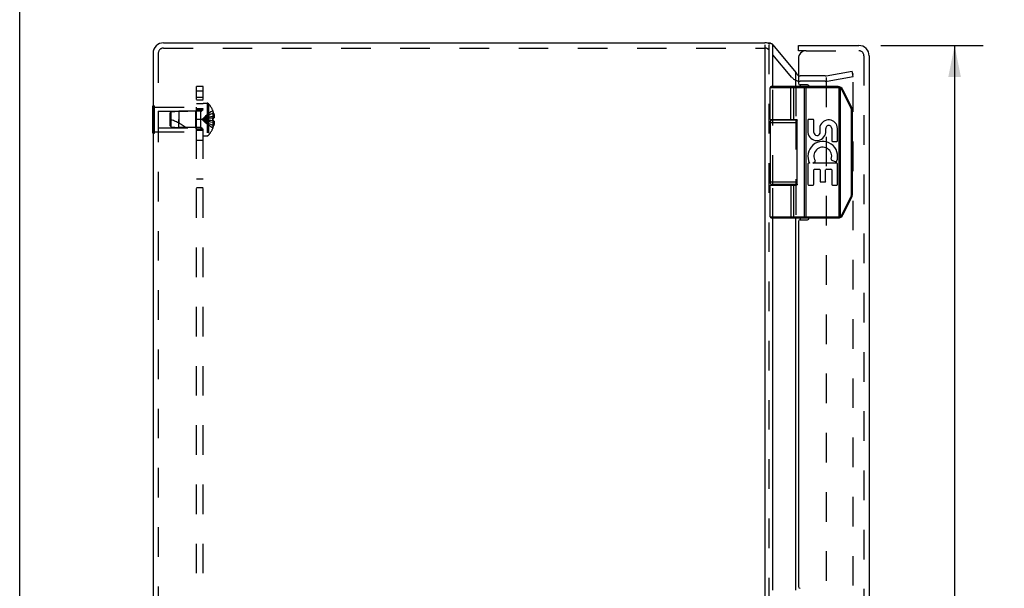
# Model space of a CAD drawing. Header units: inches. Extents: x 0 to 61.5, y 0 to 39.8.
# Tile 6 of 9: x 0 to 11.3, y 21.2 to 27.7. Entities that reach past the tile are written whole.
import ezdxf

# ---------------------------------------------------------------- set-up
doc = ezdxf.new("R2010")
doc.units = ezdxf.units.IN
doc.header["$LTSCALE"] = 3.382261
doc.header["$MEASUREMENT"] = 0
doc.linetypes.add('HIDDEN', pattern=[0.2, 0.1, -0.1])
doc.layers.get('0').update_dxf_attribs({"linetype": 'CONTINUOUS'})
for name, color, linetype in [('DEFAULT_2', 8, 'HIDDEN'), ('DIMENSIONS', 7, 'CONTINUOUS'), ('DOOR_ASSEMBLY', 7, 'CONTINUOUS'), ('SUBPANEL', 7, 'CONTINUOUS')]:
    doc.layers.add(name, color=color, linetype=linetype)
doc.styles.get("Standard").update_dxf_attribs({"font": 'arial.ttf'})
doc.dimstyles.new('DIMSTYLE_1', dxfattribs={"dimtxt": 0.271304, "dimasz": 0.361739, "dimexe": 0.09, "dimexo": 0.07, "dimgap": 0.0375, "dimtad": 0, "dimtih": 1, "dimtoh": 1, "dimzin": 4, "dimdsep": 46, "dimtxsty": 'Standard', "dimblk": '_FILLED', "dimblk1": '_FILLED', "dimblk2": '_FILLED', "dimcen": 0.09, "dimadec": 3, "dimazin": 1, "dimtfac": 1, "dimtdec": 3, "dimtofl": 0, "dimtmove": 0, "dimatfit": 3, "dimldrblk": '_FILLED', "dimfxl": 0, "dimtolj": 1, "dimtzin": 4, "dimarcsym": 0})

# ---------------------------------------------------------------- blocks, each defined once
blk = doc.blocks.new('_FILLED')
at = {"color": 0, "linetype": 'ByBlock'}
blk.add_solid([(0, 0), (-1, 0.2), (-1, -0.2)], dxfattribs=at)
blk = doc.blocks.new('*D13')
at = {"layer": 'DIMENSIONS', "color": 2, "linetype": 'Continuous'}
for p, q in [((9.842, 27.373), (11.011, 27.373)), ((10.685, 27.373), (10.685, 20.861)), ((10.685, 13.433), (10.685, 19.911)), ((9.842, 13.433), (11.011, 13.433))]:
    blk.add_line(p, q, dxfattribs=at)
at = {"layer": 'DIMENSIONS', "color": 2, "linetype": 'Continuous', "xscale": 0.3617391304, "yscale": 0.3617391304, "zscale": 0.3617391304}
for p, rotation in [((10.685, 27.373), 90), ((10.685, 13.433), 270)]:
    blk.add_blockref('_FILLED', p, dxfattribs=dict(at, rotation=rotation))
at = {"layer": 'DIMENSIONS', "color": 2, "linetype": 'Continuous', "insert": (10.685, 20.725), "char_height": 0.2713, "width": 1.13565, "attachment_point": 2, "line_spacing_factor": 0.9}
blk.add_mtext('13.94\\PDOOR', dxfattribs=at)

msp = doc.modelspace()

# ---------------------------------------------------------------- linework, layer by layer
at = {"color": 7, "linetype": 'Continuous'}
for p, q in [((0, 0), (0, 39.791)), ((8.579, 27.398), (8.548, 27.398)), ((1.52, 26.372), (1.52, 26.684)), ((1.52, 26.684), (1.524, 26.684)), ((1.52, 26.528), (1.524, 26.528)), ((1.52, 26.372), (1.524, 26.372))]:
    msp.add_line(p, q, dxfattribs=at)
at = {"color": 3, "linetype": 'Continuous'}
for p, q in [((1.644, 27.403), (8.517, 27.403)), ((8.517, 27.382), (8.517, 13.472)), ((8.609, 26.903), (8.609, 27.382)), ((8.609, 27.382), (8.872, 27.064)), ((1.524, 27.283), (1.524, 13.523)), ((8.872, 26.903), (8.872, 27.064)), ((8.918, 26.923), (8.918, 26.903)), ((8.609, 26.523), (8.609, 26.528)), ((8.872, 26.523), (8.872, 26.527)), ((8.609, 25.778), (8.609, 25.783)), ((8.872, 25.778), (8.872, 25.783)), ((8.609, 21.153), (8.609, 25.403)), ((8.872, 21.153), (8.872, 25.403)), ((8.918, 25.403), (8.918, 25.383))]:
    msp.add_line(p, q, dxfattribs=at)
for points in [[(8.561, 27.393), (8.563, 27.394), (8.565, 27.395), (8.567, 27.396), (8.57, 27.397), (8.573, 27.397), (8.575, 27.398), (8.578, 27.398), (8.579, 27.398)], [(8.579, 27.398), (8.581, 27.398), (8.584, 27.397), (8.586, 27.397), (8.588, 27.396), (8.591, 27.395), (8.593, 27.394), (8.594, 27.393)], [(8.609, 27.382), (8.607, 27.383), (8.605, 27.385), (8.602, 27.387), (8.6, 27.389), (8.597, 27.391), (8.594, 27.393)], [(8.872, 27.064), (8.873, 27.062), (8.874, 27.06), (8.875, 27.059), (8.876, 27.057), (8.878, 27.055), (8.879, 27.053)], [(8.879, 27.053), (8.883, 27.047), (8.887, 27.041), (8.892, 27.035), (8.897, 27.029), (8.899, 27.028)]]:
    msp.add_lwpolyline(points, dxfattribs=at)
for centre, radius, start, end in [((1.644, 27.283), 0.12, 90, 180), ((8.517, 27.283), 0.12, 73.7638, 90), ((8.918, 27.085), 0.06, 250.4463, 251.1917)]:
    msp.add_arc(centre, radius, start, end, dxfattribs=at)
at = {"layer": 'DEFAULT_2', "color": 8, "linetype": 'HIDDEN'}
for p, q in [((8.563, 27.382), (8.563, 13.523)), ((1.584, 27.283), (1.584, 13.523)), ((1.644, 27.343), (8.517, 27.343)), ((8.826, 27.008), (8.563, 27.321)), ((9.207, 27.025), (8.918, 27.025)), ((9.217, 27.026), (9.514, 27.078)), ((9.217, 27.007), (9.217, 13.842)), ((9.228, 26.967), (9.525, 27.019)), ((9.525, 27.019), (9.514, 27.078)), ((9.525, 13.762), (9.525, 27.043)), ((8.609, 26.528), (8.609, 26.903)), ((8.872, 26.903), (8.872, 26.527)), ((9.207, 26.965), (8.918, 26.965)), ((1.524, 26.684), (1.541, 26.684)), ((1.541, 26.372), (1.541, 26.684)), ((1.541, 26.668), (2.02, 26.668)), ((1.583, 26.623), (1.583, 26.433)), ((1.583, 26.623), (2.01, 26.623)), ((2.01, 26.623), (2.02, 26.633)), ((2.01, 26.623), (2.01, 26.433)), ((2.02, 26.388), (2.02, 26.668)), ((1.524, 26.528), (1.541, 26.528)), ((8.609, 25.783), (8.609, 26.523)), ((8.872, 26.523), (8.872, 25.783)), ((1.524, 26.372), (1.541, 26.372)), ((1.541, 26.388), (2.02, 26.388)), ((1.583, 26.433), (2.01, 26.433)), ((2.01, 26.433), (2.02, 26.423)), ((8.609, 25.403), (8.609, 25.778)), ((8.872, 25.778), (8.872, 25.403))]:
    msp.add_line(p, q, dxfattribs=at)
for points in [[(9.515, 27.053), (9.514, 27.053), (9.513, 27.053)], [(9.516, 27.053), (9.515, 27.053), (9.515, 27.053)], [(9.519, 27.052), (9.518, 27.053), (9.517, 27.053), (9.516, 27.053)], [(9.525, 27.043), (9.525, 27.044), (9.524, 27.045), (9.524, 27.047), (9.524, 27.048), (9.523, 27.048), (9.523, 27.049), (9.522, 27.05), (9.521, 27.051), (9.52, 27.052), (9.519, 27.052)]]:
    msp.add_lwpolyline(points, dxfattribs=at)
for centre, radius, start, end in [((1.644, 27.283), 0.06, 90, 180), ((8.517, 27.283), 0.06, 40, 90), ((8.918, 27.085), 0.12, 220, 270), ((8.918, 27.085), 0.06, 254.7667, 270), ((9.207, 27.085), 0.06, 270, 280), ((9.207, 27.085), 0.12, 270, 280)]:
    msp.add_arc(centre, radius, start, end, dxfattribs=at)
at = {"layer": 'DOOR_ASSEMBLY', "color": 7, "linetype": 'Continuous'}
for p, q in [((8.899, 27.313), (8.899, 27.373)), ((8.989, 27.313), (8.899, 27.313)), ((9.353, 26.903), (8.589, 26.903)), ((8.806, 26.903), (8.806, 26.903)), ((8.806, 26.903), (8.806, 26.903)), ((8.806, 26.903), (8.806, 26.903)), ((8.807, 26.903), (8.806, 26.903)), ((8.807, 26.903), (8.807, 26.903)), ((8.969, 26.898), (8.969, 26.898)), ((8.969, 26.897), (8.969, 26.898)), ((8.969, 26.897), (8.969, 26.897)), ((8.969, 26.897), (8.969, 26.897)), ((8.969, 26.896), (8.969, 26.896)), ((8.969, 26.895), (8.969, 26.896)), ((8.969, 26.895), (8.969, 26.895)), ((8.969, 26.895), (8.969, 26.895)), ((8.969, 26.894), (8.969, 26.895)), ((8.989, 25.403), (8.989, 26.903)), ((9.353, 26.89), (9.353, 26.903)), ((9.365, 26.888), (9.368, 26.901)), ((8.576, 26.528), (8.576, 26.89)), ((9.353, 26.89), (8.576, 26.89)), ((8.813, 26.528), (8.813, 26.89)), ((8.813, 26.528), (8.813, 26.89)), ((8.849, 26.528), (8.849, 26.89)), ((8.969, 26.894), (8.969, 26.894)), ((8.969, 26.893), (8.969, 26.894)), ((8.969, 26.893), (8.969, 26.893)), ((8.969, 26.893), (8.969, 26.893)), ((8.969, 26.892), (8.969, 26.893)), ((8.969, 26.892), (8.969, 26.892)), ((8.969, 26.891), (8.969, 26.892)), ((8.969, 26.891), (8.969, 26.891)), ((8.969, 26.89), (8.969, 26.891)), ((8.969, 25.416), (8.969, 26.89)), ((8.969, 26.89), (8.969, 26.89)), ((9.365, 25.417), (9.365, 26.888)), ((9.382, 26.881), (9.383, 26.882)), ((9.382, 25.424), (9.382, 26.881)), ((9.383, 26.883), (9.384, 26.883)), ((9.383, 26.882), (9.383, 26.883)), ((9.383, 26.882), (9.383, 26.882)), ((9.384, 26.884), (9.385, 26.885)), ((9.384, 26.884), (9.384, 26.884)), ((9.384, 26.883), (9.384, 26.884)), ((9.385, 26.886), (9.386, 26.887)), ((9.385, 26.886), (9.385, 26.886)), ((9.385, 26.886), (9.385, 26.886)), ((9.385, 26.885), (9.385, 26.886)), ((9.385, 26.885), (9.385, 26.885)), ((9.385, 26.885), (9.385, 26.885)), ((9.386, 26.888), (9.387, 26.888)), ((9.386, 26.888), (9.386, 26.888)), ((9.386, 26.888), (9.386, 26.888)), ((9.386, 26.887), (9.386, 26.888)), ((9.386, 26.887), (9.386, 26.887)), ((9.386, 26.887), (9.386, 26.887)), ((9.387, 26.889), (9.387, 26.889)), ((9.387, 26.888), (9.387, 26.889)), ((9.5, 26.66), (9.399, 26.862)), ((9.4, 26.863), (9.401, 26.863)), ((9.401, 26.863), (9.402, 26.864)), ((9.402, 26.864), (9.403, 26.864)), ((9.403, 26.864), (9.404, 26.865)), ((9.403, 26.864), (9.403, 26.864)), ((9.404, 26.865), (9.405, 26.865)), ((9.404, 26.865), (9.404, 26.865)), ((9.405, 26.865), (9.406, 26.866)), ((9.405, 26.865), (9.405, 26.865)), ((9.406, 26.866), (9.407, 26.866)), ((9.407, 26.867), (9.408, 26.867)), ((9.407, 26.867), (9.407, 26.867)), ((9.407, 26.866), (9.407, 26.867)), ((9.407, 26.866), (9.407, 26.866)), ((9.407, 26.866), (9.407, 26.866)), ((9.408, 26.867), (9.408, 26.867)), ((9.51, 26.666), (9.409, 26.868)), ((9.5, 26.66), (9.501, 26.66)), ((9.501, 26.66), (9.502, 26.661)), ((9.502, 26.661), (9.503, 26.661)), ((9.502, 26.661), (9.502, 26.661)), ((9.503, 26.661), (9.504, 26.662)), ((9.504, 26.662), (9.505, 26.662)), ((9.504, 26.662), (9.504, 26.662)), ((9.505, 26.662), (9.506, 26.663)), ((9.506, 26.663), (9.507, 26.663)), ((9.506, 26.663), (9.506, 26.663)), ((9.506, 26.663), (9.506, 26.663)), ((9.506, 25.667), (9.506, 26.638)), ((9.506, 26.638), (9.517, 26.638)), ((9.507, 26.664), (9.508, 26.664)), ((9.507, 26.663), (9.507, 26.664)), ((9.508, 26.664), (9.509, 26.665)), ((9.508, 26.664), (9.508, 26.664)), ((9.508, 26.664), (9.508, 26.664)), ((9.508, 26.664), (9.508, 26.664)), ((9.508, 26.664), (9.508, 26.664)), ((9.509, 26.665), (9.509, 26.665)), ((9.517, 25.667), (9.517, 26.638)), ((8.576, 26.493), (8.576, 25.813)), ((8.576, 26.493), (8.887, 26.493)), ((8.606, 26.523), (8.885, 26.523)), ((8.655, 26.528), (8.655, 26.523)), ((8.811, 26.528), (8.811, 26.523)), ((8.887, 25.788), (8.887, 26.518)), ((9.008, 26.52), (9.008, 26.379)), ((9.068, 26.529), (9.016, 26.529)), ((9.076, 26.379), (9.076, 26.52)), ((9.146, 26.447), (9.146, 26.372)), ((9.212, 26.38), (9.212, 26.423)), ((9.28, 26.425), (9.28, 26.286)), ((9.348, 26.286), (9.348, 26.425)), ((9.289, 26.277), (9.339, 26.277)), ((9.008, 26.019), (9.008, 25.788)), ((9.028, 26.028), (9.016, 26.028)), ((9.065, 26.028), (9.09, 26.046)), ((9.339, 26.028), (9.065, 26.028)), ((9.281, 26.062), (9.327, 26.043)), ((9.348, 25.788), (9.348, 26.019)), ((9.076, 25.788), (9.076, 25.952)), ((9.085, 25.96), (9.139, 25.96)), ((9.148, 25.952), (9.148, 25.822)), ((9.211, 25.822), (9.211, 25.952)), ((9.22, 25.96), (9.272, 25.96)), ((9.28, 25.952), (9.28, 25.788)), ((8.887, 25.813), (8.576, 25.813)), ((8.576, 25.416), (8.576, 25.778)), ((8.576, 25.778), (8.867, 25.778)), ((8.885, 25.783), (8.606, 25.783)), ((8.655, 25.783), (8.655, 25.778)), ((8.811, 25.783), (8.811, 25.778)), ((8.849, 25.416), (8.849, 25.778)), ((9.016, 25.779), (9.068, 25.779)), ((9.156, 25.814), (9.203, 25.814)), ((9.289, 25.779), (9.339, 25.779)), ((9.506, 25.667), (9.517, 25.667)), ((9.399, 25.443), (9.5, 25.645)), ((9.409, 25.437), (9.51, 25.639)), ((9.5, 25.645), (9.501, 25.645)), ((9.501, 25.645), (9.502, 25.644)), ((9.502, 25.644), (9.503, 25.644)), ((9.503, 25.644), (9.504, 25.644)), ((9.504, 25.644), (9.504, 25.643)), ((9.504, 25.643), (9.505, 25.643)), ((9.505, 25.643), (9.505, 25.643)), ((9.505, 25.643), (9.506, 25.642)), ((9.506, 25.642), (9.506, 25.642)), ((9.506, 25.642), (9.507, 25.642)), ((9.507, 25.642), (9.507, 25.642)), ((9.507, 25.642), (9.507, 25.641)), ((9.507, 25.641), (9.508, 25.641)), ((9.508, 25.641), (9.508, 25.641)), ((9.508, 25.641), (9.508, 25.641)), ((9.508, 25.641), (9.508, 25.641)), ((9.508, 25.641), (9.509, 25.641)), ((9.509, 25.641), (9.509, 25.641)), ((9.399, 25.443), (9.4, 25.442)), ((9.4, 25.442), (9.401, 25.442)), ((9.401, 25.442), (9.402, 25.442)), ((9.402, 25.442), (9.402, 25.441)), ((9.402, 25.441), (9.403, 25.441)), ((9.403, 25.441), (9.404, 25.441)), ((9.404, 25.441), (9.404, 25.44)), ((9.404, 25.44), (9.405, 25.44)), ((9.405, 25.44), (9.405, 25.44)), ((9.405, 25.44), (9.406, 25.44)), ((9.406, 25.44), (9.406, 25.439)), ((9.406, 25.439), (9.406, 25.439)), ((9.406, 25.439), (9.407, 25.439)), ((9.407, 25.439), (9.407, 25.439)), ((9.407, 25.439), (9.407, 25.439)), ((9.407, 25.439), (9.407, 25.439)), ((9.407, 25.439), (9.407, 25.438)), ((9.407, 25.438), (9.408, 25.438)), ((8.576, 25.416), (9.353, 25.416)), ((8.589, 25.403), (9.353, 25.403)), ((8.807, 25.403), (8.806, 25.403)), ((8.806, 25.403), (8.806, 25.403)), ((8.806, 25.403), (8.806, 25.403)), ((8.806, 25.403), (8.806, 25.403)), ((8.807, 25.403), (8.807, 25.403)), ((8.807, 25.403), (8.807, 25.403)), ((8.969, 25.416), (8.969, 25.415)), ((8.969, 25.415), (8.969, 25.415)), ((8.969, 25.415), (8.969, 25.414)), ((8.969, 25.414), (8.969, 25.414)), ((8.969, 25.414), (8.969, 25.413)), ((8.969, 25.413), (8.969, 25.413)), ((8.969, 25.413), (8.969, 25.413)), ((8.969, 25.413), (8.969, 25.412)), ((8.969, 25.412), (8.969, 25.412)), ((8.969, 25.412), (8.969, 25.411)), ((8.969, 25.411), (8.969, 25.411)), ((8.969, 25.411), (8.969, 25.41)), ((8.969, 25.41), (8.969, 25.41)), ((8.969, 25.41), (8.969, 25.41)), ((8.969, 25.41), (8.969, 25.409)), ((8.969, 25.409), (8.969, 25.409)), ((8.969, 25.408), (8.969, 25.408)), ((8.969, 25.408), (8.969, 25.408)), ((8.969, 25.408), (8.969, 25.407)), ((9.353, 25.416), (9.353, 25.403)), ((9.365, 25.417), (9.368, 25.404)), ((9.382, 25.424), (9.383, 25.423)), ((9.383, 25.423), (9.383, 25.423)), ((9.383, 25.423), (9.383, 25.422)), ((9.383, 25.422), (9.384, 25.422)), ((9.384, 25.422), (9.384, 25.421)), ((9.384, 25.421), (9.384, 25.421)), ((9.384, 25.421), (9.385, 25.42)), ((9.385, 25.42), (9.385, 25.42)), ((9.385, 25.42), (9.385, 25.42)), ((9.385, 25.42), (9.385, 25.419)), ((9.385, 25.419), (9.385, 25.419)), ((9.385, 25.419), (9.386, 25.419)), ((9.386, 25.419), (9.386, 25.418)), ((9.386, 25.418), (9.386, 25.418)), ((9.386, 25.418), (9.386, 25.418)), ((9.386, 25.418), (9.386, 25.417)), ((9.386, 25.417), (9.386, 25.417)), ((9.386, 25.417), (9.387, 25.417)), ((9.387, 25.417), (9.387, 25.417))]:
    msp.add_line(p, q, dxfattribs=at)
at = {"layer": 'DOOR_ASSEMBLY', "color": 3, "linetype": 'Continuous'}
for p, q in [((8.899, 27.373), (9.589, 27.373)), ((9.709, 27.253), (9.709, 13.553)), ((8.899, 27.223), (8.899, 26.943)), ((9.004, 26.923), (8.919, 26.923)), ((8.899, 25.363), (8.899, 21.193)), ((8.919, 25.383), (9.004, 25.383))]:
    msp.add_line(p, q, dxfattribs=at)
at = {"layer": 'DOOR_ASSEMBLY', "color": 8, "linetype": 'HIDDEN'}
for p, q in [((8.989, 27.313), (9.589, 27.313)), ((9.649, 27.253), (9.649, 13.553))]:
    msp.add_line(p, q, dxfattribs=at)
at = {"layer": 'DOOR_ASSEMBLY', "color": 7, "linetype": 'Continuous'}
for points in [[(8.813, 26.89), (8.813, 26.89), (8.813, 26.89), (8.813, 26.89), (8.813, 26.891), (8.813, 26.891), (8.813, 26.891), (8.813, 26.891), (8.813, 26.892), (8.813, 26.892), (8.813, 26.892), (8.813, 26.892), (8.813, 26.892), (8.813, 26.893), (8.813, 26.893), (8.812, 26.893), (8.812, 26.893), (8.812, 26.893), (8.812, 26.894), (8.812, 26.894), (8.812, 26.894), (8.812, 26.894), (8.812, 26.894), (8.812, 26.895), (8.812, 26.895), (8.812, 26.895), (8.812, 26.895), (8.812, 26.895), (8.812, 26.896), (8.812, 26.896), (8.812, 26.896), (8.812, 26.896), (8.812, 26.896), (8.812, 26.897), (8.812, 26.897), (8.812, 26.897), (8.812, 26.897), (8.811, 26.897), (8.811, 26.897), (8.811, 26.898), (8.811, 26.898), (8.811, 26.898), (8.811, 26.898), (8.811, 26.898), (8.811, 26.898), (8.811, 26.899), (8.811, 26.899), (8.811, 26.899), (8.811, 26.899), (8.811, 26.899), (8.81, 26.899), (8.81, 26.899), (8.81, 26.9), (8.81, 26.9), (8.81, 26.9), (8.81, 26.9), (8.81, 26.9), (8.81, 26.9), (8.81, 26.9), (8.81, 26.901), (8.81, 26.901), (8.81, 26.901), (8.809, 26.901), (8.809, 26.901), (8.809, 26.901), (8.809, 26.901), (8.809, 26.901), (8.809, 26.901), (8.809, 26.901), (8.809, 26.902), (8.809, 26.902), (8.809, 26.902), (8.808, 26.902), (8.808, 26.902), (8.808, 26.902), (8.808, 26.902), (8.808, 26.902), (8.808, 26.902), (8.808, 26.902), (8.808, 26.902), (8.808, 26.902), (8.807, 26.902), (8.807, 26.902), (8.807, 26.902), (8.807, 26.902), (8.807, 26.902), (8.807, 26.902), (8.807, 26.902), (8.807, 26.903)], [(8.813, 26.89), (8.813, 26.89), (8.813, 26.89), (8.813, 26.89), (8.813, 26.891), (8.813, 26.891), (8.813, 26.891), (8.813, 26.891), (8.813, 26.892), (8.813, 26.892), (8.813, 26.892), (8.813, 26.892), (8.813, 26.892), (8.813, 26.893), (8.812, 26.893), (8.812, 26.893), (8.812, 26.893), (8.812, 26.893), (8.812, 26.894), (8.812, 26.894), (8.812, 26.894), (8.812, 26.894), (8.812, 26.894), (8.812, 26.895), (8.812, 26.895), (8.812, 26.895), (8.812, 26.895), (8.812, 26.895), (8.812, 26.896), (8.812, 26.896), (8.812, 26.896), (8.812, 26.896), (8.812, 26.896), (8.812, 26.897), (8.812, 26.897), (8.812, 26.897), (8.811, 26.897), (8.811, 26.897), (8.811, 26.897), (8.811, 26.898), (8.811, 26.898), (8.811, 26.898), (8.811, 26.898), (8.811, 26.898), (8.811, 26.898), (8.811, 26.899), (8.811, 26.899), (8.811, 26.899), (8.811, 26.899), (8.811, 26.899), (8.81, 26.899), (8.81, 26.899), (8.81, 26.9), (8.81, 26.9), (8.81, 26.9), (8.81, 26.9), (8.81, 26.9), (8.81, 26.9), (8.81, 26.9), (8.81, 26.901), (8.81, 26.901), (8.809, 26.901), (8.809, 26.901), (8.809, 26.901), (8.809, 26.901), (8.809, 26.901), (8.809, 26.901), (8.809, 26.901), (8.809, 26.901), (8.809, 26.902), (8.809, 26.902), (8.808, 26.902), (8.808, 26.902), (8.808, 26.902), (8.808, 26.902), (8.808, 26.902), (8.808, 26.902), (8.808, 26.902), (8.808, 26.902), (8.808, 26.902), (8.808, 26.902), (8.807, 26.902), (8.807, 26.902), (8.807, 26.902), (8.807, 26.902), (8.807, 26.902), (8.807, 26.902), (8.807, 26.902)], [(8.849, 26.89), (8.849, 26.89), (8.849, 26.89), (8.849, 26.89), (8.849, 26.89), (8.849, 26.891), (8.849, 26.891), (8.849, 26.891), (8.849, 26.891), (8.849, 26.892), (8.849, 26.892), (8.849, 26.892), (8.848, 26.892), (8.848, 26.892), (8.848, 26.893), (8.848, 26.893), (8.848, 26.893), (8.848, 26.893), (8.848, 26.893), (8.848, 26.894), (8.848, 26.894), (8.848, 26.894), (8.848, 26.894), (8.848, 26.894), (8.848, 26.895), (8.848, 26.895), (8.848, 26.895), (8.848, 26.895), (8.848, 26.895), (8.848, 26.896), (8.847, 26.896), (8.847, 26.896), (8.847, 26.896), (8.847, 26.896), (8.847, 26.897), (8.847, 26.897), (8.847, 26.897), (8.847, 26.897), (8.847, 26.897), (8.847, 26.897), (8.847, 26.898), (8.846, 26.898), (8.846, 26.898), (8.846, 26.898), (8.846, 26.898), (8.846, 26.898), (8.846, 26.899), (8.846, 26.899), (8.846, 26.899), (8.846, 26.899), (8.845, 26.899), (8.845, 26.899), (8.845, 26.899), (8.845, 26.9), (8.845, 26.9), (8.845, 26.9), (8.845, 26.9), (8.845, 26.9), (8.844, 26.9), (8.844, 26.9), (8.844, 26.901), (8.844, 26.901), (8.844, 26.901), (8.844, 26.901), (8.844, 26.901), (8.843, 26.901), (8.843, 26.901), (8.843, 26.901), (8.843, 26.901), (8.843, 26.901), (8.843, 26.902), (8.843, 26.902), (8.842, 26.902), (8.842, 26.902), (8.842, 26.902), (8.842, 26.902), (8.842, 26.902), (8.842, 26.902), (8.841, 26.902), (8.841, 26.902), (8.841, 26.902), (8.841, 26.902), (8.841, 26.902), (8.841, 26.902), (8.84, 26.902), (8.84, 26.902), (8.84, 26.902), (8.84, 26.902), (8.84, 26.902), (8.84, 26.903), (8.839, 26.903), (8.839, 26.903), (8.839, 26.903), (8.839, 26.903), (8.839, 26.903)], [(8.969, 26.898), (8.969, 26.898), (8.969, 26.898), (8.969, 26.899), (8.969, 26.899), (8.969, 26.899), (8.969, 26.899), (8.969, 26.899), (8.969, 26.899), (8.969, 26.899), (8.969, 26.9), (8.969, 26.9), (8.969, 26.9), (8.969, 26.9), (8.969, 26.9), (8.968, 26.9), (8.968, 26.9), (8.968, 26.901), (8.968, 26.901), (8.968, 26.901), (8.968, 26.901), (8.968, 26.901), (8.968, 26.901), (8.968, 26.901), (8.968, 26.901), (8.968, 26.901), (8.968, 26.901), (8.968, 26.902), (8.968, 26.902), (8.968, 26.902), (8.968, 26.902), (8.968, 26.902), (8.968, 26.902), (8.968, 26.902), (8.968, 26.902), (8.968, 26.902), (8.968, 26.902), (8.968, 26.902), (8.968, 26.902), (8.968, 26.902), (8.968, 26.902), (8.968, 26.902), (8.968, 26.902), (8.968, 26.902), (8.968, 26.902), (8.968, 26.902), (8.968, 26.903), (8.967, 26.903), (8.967, 26.903), (8.967, 26.903), (8.967, 26.903), (8.967, 26.903)], [(8.969, 26.896), (8.969, 26.896), (8.969, 26.897)], [(9.382, 26.881), (9.382, 26.882), (9.381, 26.882), (9.381, 26.882), (9.38, 26.882), (9.38, 26.883), (9.379, 26.883), (9.379, 26.883), (9.378, 26.883), (9.378, 26.884), (9.377, 26.884), (9.377, 26.884), (9.376, 26.884), (9.376, 26.885), (9.375, 26.885), (9.375, 26.885), (9.374, 26.885), (9.373, 26.886), (9.373, 26.886), (9.372, 26.886), (9.372, 26.886), (9.371, 26.886), (9.371, 26.887), (9.37, 26.887), (9.37, 26.887), (9.369, 26.887), (9.368, 26.887), (9.368, 26.887), (9.367, 26.888), (9.367, 26.888), (9.366, 26.888), (9.366, 26.888), (9.365, 26.888)], [(9.399, 26.862), (9.399, 26.863), (9.399, 26.863), (9.399, 26.864), (9.398, 26.864), (9.398, 26.865), (9.398, 26.865), (9.397, 26.865), (9.397, 26.866), (9.397, 26.866), (9.397, 26.867), (9.396, 26.867), (9.396, 26.868), (9.396, 26.868), (9.395, 26.869), (9.395, 26.869), (9.395, 26.869), (9.394, 26.87), (9.394, 26.87), (9.394, 26.871), (9.393, 26.871), (9.393, 26.872), (9.393, 26.872), (9.392, 26.872), (9.392, 26.873), (9.392, 26.873), (9.391, 26.874), (9.391, 26.874), (9.391, 26.874), (9.39, 26.875), (9.39, 26.875), (9.39, 26.876), (9.389, 26.876), (9.389, 26.876), (9.388, 26.877), (9.388, 26.877), (9.388, 26.877), (9.387, 26.878), (9.387, 26.878), (9.386, 26.878), (9.386, 26.879), (9.385, 26.879), (9.385, 26.879), (9.385, 26.88), (9.384, 26.88), (9.384, 26.88), (9.383, 26.881), (9.383, 26.881), (9.382, 26.881)], [(9.387, 26.889), (9.387, 26.889), (9.387, 26.889), (9.387, 26.889), (9.387, 26.889), (9.387, 26.89), (9.387, 26.89), (9.387, 26.89), (9.387, 26.89), (9.387, 26.89), (9.387, 26.89), (9.387, 26.89), (9.388, 26.89), (9.388, 26.89), (9.388, 26.89), (9.388, 26.891), (9.388, 26.891), (9.388, 26.891), (9.388, 26.891), (9.388, 26.891), (9.388, 26.891), (9.388, 26.891), (9.388, 26.891), (9.388, 26.891), (9.388, 26.891), (9.388, 26.891), (9.388, 26.891), (9.388, 26.891), (9.388, 26.892), (9.388, 26.892), (9.388, 26.892), (9.388, 26.892), (9.388, 26.892), (9.388, 26.892), (9.388, 26.892), (9.388, 26.892), (9.388, 26.892), (9.388, 26.892), (9.388, 26.892), (9.388, 26.892), (9.388, 26.892), (9.388, 26.892), (9.388, 26.892), (9.388, 26.892)], [(9.399, 26.862), (9.399, 26.862), (9.4, 26.863)], [(9.406, 26.866), (9.406, 26.866), (9.406, 26.866)], [(9.408, 26.867), (9.408, 26.867), (9.408, 26.867), (9.408, 26.867), (9.408, 26.867), (9.408, 26.867), (9.408, 26.867), (9.408, 26.867), (9.408, 26.867), (9.408, 26.867), (9.409, 26.867), (9.409, 26.867), (9.409, 26.868), (9.409, 26.868), (9.409, 26.868), (9.409, 26.868), (9.409, 26.868), (9.409, 26.868), (9.409, 26.868), (9.409, 26.868), (9.409, 26.868), (9.409, 26.868), (9.409, 26.868), (9.409, 26.868), (9.409, 26.868), (9.409, 26.868), (9.409, 26.868), (9.409, 26.868), (9.409, 26.868), (9.409, 26.868), (9.409, 26.868)], [(9.506, 26.638), (9.506, 26.638), (9.506, 26.639), (9.506, 26.639), (9.506, 26.64), (9.506, 26.641), (9.505, 26.641), (9.505, 26.642), (9.505, 26.642), (9.505, 26.643), (9.505, 26.643), (9.505, 26.644), (9.505, 26.644), (9.505, 26.645), (9.505, 26.645), (9.505, 26.646), (9.505, 26.647), (9.505, 26.647), (9.505, 26.648), (9.505, 26.648), (9.504, 26.649), (9.504, 26.649), (9.504, 26.65), (9.504, 26.65), (9.504, 26.651), (9.504, 26.651), (9.504, 26.652), (9.503, 26.652), (9.503, 26.653), (9.503, 26.653), (9.503, 26.654), (9.503, 26.654), (9.503, 26.655), (9.502, 26.655), (9.502, 26.656), (9.502, 26.656), (9.502, 26.657), (9.502, 26.657), (9.501, 26.658), (9.501, 26.658), (9.501, 26.659), (9.501, 26.659), (9.5, 26.66)], [(9.509, 26.665), (9.509, 26.665), (9.509, 26.665), (9.509, 26.665), (9.509, 26.665), (9.509, 26.665), (9.509, 26.665), (9.509, 26.665), (9.509, 26.665), (9.51, 26.665), (9.51, 26.665), (9.51, 26.665), (9.51, 26.665), (9.51, 26.665), (9.51, 26.665), (9.51, 26.665), (9.51, 26.665), (9.51, 26.665), (9.51, 26.665), (9.51, 26.665), (9.51, 26.666), (9.51, 26.666), (9.51, 26.666), (9.51, 26.666), (9.51, 26.666), (9.51, 26.666), (9.51, 26.666), (9.51, 26.666), (9.51, 26.666), (9.51, 26.666), (9.51, 26.666), (9.51, 26.666)], [(8.576, 26.528), (8.867, 26.528), (8.868, 26.528), (8.868, 26.528), (8.869, 26.528), (8.869, 26.527), (8.87, 26.527), (8.871, 26.527), (8.871, 26.527), (8.872, 26.527), (8.872, 26.527), (8.873, 26.527), (8.874, 26.527), (8.874, 26.527), (8.874, 26.527), (8.875, 26.527), (8.875, 26.527), (8.876, 26.527), (8.876, 26.527), (8.877, 26.527), (8.877, 26.526), (8.877, 26.526), (8.878, 26.526), (8.878, 26.526), (8.878, 26.526), (8.879, 26.526), (8.879, 26.526), (8.879, 26.526), (8.88, 26.526), (8.88, 26.526), (8.88, 26.525), (8.88, 26.525), (8.881, 26.525), (8.881, 26.525), (8.881, 26.525), (8.881, 26.525), (8.882, 26.525), (8.882, 26.525), (8.882, 26.524), (8.882, 26.524), (8.882, 26.524), (8.883, 26.524), (8.883, 26.524), (8.883, 26.524), (8.883, 26.524), (8.883, 26.524), (8.883, 26.523), (8.884, 26.523), (8.884, 26.523), (8.884, 26.523), (8.884, 26.523), (8.884, 26.523), (8.884, 26.523), (8.884, 26.523), (8.885, 26.523), (8.885, 26.522), (8.885, 26.522), (8.885, 26.522), (8.885, 26.522), (8.885, 26.522), (8.885, 26.522), (8.885, 26.522), (8.885, 26.522), (8.885, 26.521), (8.886, 26.521), (8.886, 26.521), (8.886, 26.521), (8.886, 26.521), (8.886, 26.521), (8.886, 26.521), (8.886, 26.521), (8.886, 26.521), (8.886, 26.52), (8.886, 26.52), (8.886, 26.52), (8.886, 26.52), (8.886, 26.52), (8.886, 26.52), (8.886, 26.52), (8.886, 26.52), (8.886, 26.52), (8.886, 26.519), (8.887, 26.519), (8.887, 26.519), (8.887, 26.519), (8.887, 26.519), (8.887, 26.519), (8.887, 26.519), (8.887, 26.519), (8.887, 26.519), (8.887, 26.518), (8.887, 26.518), (8.887, 26.518), (8.887, 26.518), (8.887, 26.518), (8.887, 26.518), (8.887, 26.518), (8.887, 26.518), (8.887, 26.518)], [(8.813, 25.778), (8.813, 25.415), (8.813, 25.415), (8.813, 25.415), (8.813, 25.415), (8.813, 25.414), (8.813, 25.414), (8.813, 25.414), (8.813, 25.414), (8.813, 25.414), (8.813, 25.413), (8.813, 25.413), (8.813, 25.413), (8.813, 25.413), (8.813, 25.413), (8.812, 25.412), (8.812, 25.412), (8.812, 25.412), (8.812, 25.412), (8.812, 25.412), (8.812, 25.411), (8.812, 25.411), (8.812, 25.411), (8.812, 25.411), (8.812, 25.41), (8.812, 25.41), (8.812, 25.41), (8.812, 25.41), (8.812, 25.41), (8.812, 25.41), (8.812, 25.409), (8.812, 25.409), (8.812, 25.409), (8.812, 25.409), (8.812, 25.409), (8.812, 25.408), (8.812, 25.408), (8.811, 25.408), (8.811, 25.408), (8.811, 25.408), (8.811, 25.408), (8.811, 25.407), (8.811, 25.407), (8.811, 25.407), (8.811, 25.407), (8.811, 25.407), (8.811, 25.407), (8.811, 25.406), (8.811, 25.406), (8.811, 25.406), (8.811, 25.406), (8.81, 25.406), (8.81, 25.406), (8.81, 25.405), (8.81, 25.405), (8.81, 25.405), (8.81, 25.405), (8.81, 25.405), (8.81, 25.405), (8.81, 25.405), (8.81, 25.405), (8.81, 25.404), (8.809, 25.404), (8.809, 25.404), (8.809, 25.404), (8.809, 25.404), (8.809, 25.404), (8.809, 25.404), (8.809, 25.404), (8.809, 25.404), (8.809, 25.404), (8.809, 25.404), (8.808, 25.403), (8.808, 25.403), (8.808, 25.403), (8.808, 25.403), (8.808, 25.403), (8.808, 25.403), (8.808, 25.403), (8.808, 25.403), (8.808, 25.403), (8.808, 25.403), (8.807, 25.403), (8.807, 25.403), (8.807, 25.403), (8.807, 25.403), (8.807, 25.403), (8.807, 25.403), (8.807, 25.403)], [(8.813, 25.778), (8.813, 25.415), (8.813, 25.415), (8.813, 25.415), (8.813, 25.415), (8.813, 25.414), (8.813, 25.414), (8.813, 25.414), (8.813, 25.414), (8.813, 25.414), (8.813, 25.413), (8.813, 25.413), (8.813, 25.413), (8.813, 25.413), (8.813, 25.413), (8.813, 25.412), (8.812, 25.412), (8.812, 25.412), (8.812, 25.412), (8.812, 25.412), (8.812, 25.411), (8.812, 25.411), (8.812, 25.411), (8.812, 25.411), (8.812, 25.41), (8.812, 25.41), (8.812, 25.41), (8.812, 25.41), (8.812, 25.41), (8.812, 25.41), (8.812, 25.409), (8.812, 25.409), (8.812, 25.409), (8.812, 25.409), (8.812, 25.409), (8.812, 25.408), (8.812, 25.408), (8.812, 25.408), (8.811, 25.408), (8.811, 25.408), (8.811, 25.408), (8.811, 25.407), (8.811, 25.407), (8.811, 25.407), (8.811, 25.407), (8.811, 25.407), (8.811, 25.407), (8.811, 25.406), (8.811, 25.406), (8.811, 25.406), (8.811, 25.406), (8.81, 25.406), (8.81, 25.406), (8.81, 25.405), (8.81, 25.405), (8.81, 25.405), (8.81, 25.405), (8.81, 25.405), (8.81, 25.405), (8.81, 25.405), (8.81, 25.405), (8.81, 25.404), (8.81, 25.404), (8.809, 25.404), (8.809, 25.404), (8.809, 25.404), (8.809, 25.404), (8.809, 25.404), (8.809, 25.404), (8.809, 25.404), (8.809, 25.404), (8.809, 25.404), (8.809, 25.403), (8.808, 25.403), (8.808, 25.403), (8.808, 25.403), (8.808, 25.403), (8.808, 25.403), (8.808, 25.403), (8.808, 25.403), (8.808, 25.403), (8.808, 25.403), (8.807, 25.403), (8.807, 25.403), (8.807, 25.403), (8.807, 25.403), (8.807, 25.403), (8.807, 25.403), (8.807, 25.403)], [(8.887, 25.788), (8.887, 25.787), (8.887, 25.787), (8.887, 25.787), (8.887, 25.787), (8.887, 25.787), (8.887, 25.787), (8.887, 25.787), (8.887, 25.787), (8.887, 25.787), (8.887, 25.786), (8.887, 25.786), (8.887, 25.786), (8.887, 25.786), (8.887, 25.786), (8.887, 25.786), (8.887, 25.786), (8.886, 25.786), (8.886, 25.786), (8.886, 25.786), (8.886, 25.785), (8.886, 25.785), (8.886, 25.785), (8.886, 25.785), (8.886, 25.785), (8.886, 25.785), (8.886, 25.785), (8.886, 25.785), (8.886, 25.785), (8.886, 25.784), (8.886, 25.784), (8.886, 25.784), (8.886, 25.784), (8.886, 25.784), (8.886, 25.784), (8.885, 25.784), (8.885, 25.784), (8.885, 25.783), (8.885, 25.783), (8.885, 25.783), (8.885, 25.783), (8.885, 25.783), (8.885, 25.783), (8.885, 25.783), (8.885, 25.783), (8.884, 25.783), (8.884, 25.782), (8.884, 25.782), (8.884, 25.782), (8.884, 25.782), (8.884, 25.782), (8.884, 25.782), (8.883, 25.782), (8.883, 25.782), (8.883, 25.781), (8.883, 25.781), (8.883, 25.781), (8.883, 25.781), (8.882, 25.781), (8.882, 25.781), (8.882, 25.781), (8.882, 25.781), (8.882, 25.78), (8.881, 25.78), (8.881, 25.78), (8.881, 25.78), (8.881, 25.78), (8.88, 25.78), (8.88, 25.78), (8.88, 25.78), (8.88, 25.779), (8.879, 25.779), (8.879, 25.779), (8.879, 25.779), (8.878, 25.779), (8.878, 25.779), (8.878, 25.779), (8.877, 25.779), (8.877, 25.779), (8.877, 25.779), (8.876, 25.778), (8.876, 25.778), (8.875, 25.778), (8.875, 25.778), (8.874, 25.778), (8.874, 25.778), (8.874, 25.778), (8.873, 25.778), (8.872, 25.778), (8.872, 25.778), (8.871, 25.778), (8.871, 25.778), (8.87, 25.778), (8.869, 25.778), (8.869, 25.778), (8.868, 25.778), (8.868, 25.778), (8.867, 25.778)], [(9.5, 25.645), (9.501, 25.646), (9.501, 25.646), (9.501, 25.647), (9.501, 25.647), (9.502, 25.648), (9.502, 25.648), (9.502, 25.649), (9.502, 25.649), (9.502, 25.65), (9.503, 25.65), (9.503, 25.651), (9.503, 25.651), (9.503, 25.652), (9.503, 25.652), (9.503, 25.653), (9.504, 25.653), (9.504, 25.654), (9.504, 25.654), (9.504, 25.655), (9.504, 25.655), (9.504, 25.656), (9.504, 25.656), (9.505, 25.657), (9.505, 25.658), (9.505, 25.658), (9.505, 25.659), (9.505, 25.659), (9.505, 25.66), (9.505, 25.66), (9.505, 25.661), (9.505, 25.661), (9.505, 25.662), (9.505, 25.662), (9.505, 25.663), (9.505, 25.663), (9.505, 25.664), (9.506, 25.665), (9.506, 25.665), (9.506, 25.666), (9.506, 25.666), (9.506, 25.667), (9.506, 25.667)], [(9.509, 25.641), (9.509, 25.64), (9.509, 25.64), (9.509, 25.64), (9.509, 25.64), (9.509, 25.64), (9.509, 25.64), (9.509, 25.64), (9.509, 25.64), (9.51, 25.64), (9.51, 25.64), (9.51, 25.64), (9.51, 25.64), (9.51, 25.64), (9.51, 25.64), (9.51, 25.64), (9.51, 25.64), (9.51, 25.64), (9.51, 25.64), (9.51, 25.64), (9.51, 25.64), (9.51, 25.64), (9.51, 25.64), (9.51, 25.64), (9.51, 25.639), (9.51, 25.639), (9.51, 25.639), (9.51, 25.639), (9.51, 25.639), (9.51, 25.639), (9.51, 25.639), (9.51, 25.639)], [(9.382, 25.424), (9.383, 25.424), (9.383, 25.424), (9.384, 25.425), (9.384, 25.425), (9.385, 25.425), (9.385, 25.426), (9.385, 25.426), (9.386, 25.426), (9.386, 25.427), (9.387, 25.427), (9.387, 25.427), (9.388, 25.428), (9.388, 25.428), (9.388, 25.428), (9.389, 25.429), (9.389, 25.429), (9.39, 25.43), (9.39, 25.43), (9.39, 25.43), (9.391, 25.431), (9.391, 25.431), (9.391, 25.432), (9.392, 25.432), (9.392, 25.432), (9.392, 25.433), (9.393, 25.433), (9.393, 25.434), (9.393, 25.434), (9.394, 25.434), (9.394, 25.435), (9.394, 25.435), (9.395, 25.436), (9.395, 25.436), (9.395, 25.437), (9.396, 25.437), (9.396, 25.437), (9.396, 25.438), (9.397, 25.438), (9.397, 25.439), (9.397, 25.439), (9.397, 25.44), (9.398, 25.44), (9.398, 25.441), (9.398, 25.441), (9.399, 25.442), (9.399, 25.442), (9.399, 25.442), (9.399, 25.443)], [(9.408, 25.438), (9.408, 25.438), (9.408, 25.438), (9.408, 25.438), (9.408, 25.438), (9.408, 25.438), (9.408, 25.438), (9.408, 25.438), (9.408, 25.438), (9.408, 25.438), (9.408, 25.438), (9.409, 25.438), (9.409, 25.438), (9.409, 25.438), (9.409, 25.438), (9.409, 25.438), (9.409, 25.437), (9.409, 25.437), (9.409, 25.437), (9.409, 25.437), (9.409, 25.437), (9.409, 25.437), (9.409, 25.437), (9.409, 25.437), (9.409, 25.437), (9.409, 25.437), (9.409, 25.437), (9.409, 25.437), (9.409, 25.437), (9.409, 25.437), (9.409, 25.437), (9.409, 25.437)], [(8.849, 25.416), (8.849, 25.415), (8.849, 25.415), (8.849, 25.415), (8.849, 25.415), (8.849, 25.414), (8.849, 25.414), (8.849, 25.414), (8.849, 25.414), (8.849, 25.414), (8.849, 25.413), (8.849, 25.413), (8.848, 25.413), (8.848, 25.413), (8.848, 25.413), (8.848, 25.412), (8.848, 25.412), (8.848, 25.412), (8.848, 25.412), (8.848, 25.412), (8.848, 25.411), (8.848, 25.411), (8.848, 25.411), (8.848, 25.411), (8.848, 25.41), (8.848, 25.41), (8.848, 25.41), (8.848, 25.41), (8.848, 25.41), (8.848, 25.41), (8.847, 25.409), (8.847, 25.409), (8.847, 25.409), (8.847, 25.409), (8.847, 25.409), (8.847, 25.408), (8.847, 25.408), (8.847, 25.408), (8.847, 25.408), (8.847, 25.408), (8.847, 25.408), (8.846, 25.407), (8.846, 25.407), (8.846, 25.407), (8.846, 25.407), (8.846, 25.407), (8.846, 25.407), (8.846, 25.406), (8.846, 25.406), (8.846, 25.406), (8.845, 25.406), (8.845, 25.406), (8.845, 25.406), (8.845, 25.405), (8.845, 25.405), (8.845, 25.405), (8.845, 25.405), (8.845, 25.405), (8.844, 25.405), (8.844, 25.405), (8.844, 25.405), (8.844, 25.404), (8.844, 25.404), (8.844, 25.404), (8.844, 25.404), (8.843, 25.404), (8.843, 25.404), (8.843, 25.404), (8.843, 25.404), (8.843, 25.404), (8.843, 25.404), (8.843, 25.404), (8.842, 25.403), (8.842, 25.403), (8.842, 25.403), (8.842, 25.403), (8.842, 25.403), (8.842, 25.403), (8.841, 25.403), (8.841, 25.403), (8.841, 25.403), (8.841, 25.403), (8.841, 25.403), (8.841, 25.403), (8.84, 25.403), (8.84, 25.403), (8.84, 25.403), (8.84, 25.403), (8.84, 25.403), (8.84, 25.403), (8.839, 25.403), (8.839, 25.403), (8.839, 25.403), (8.839, 25.403), (8.839, 25.403)], [(8.969, 25.407), (8.969, 25.407), (8.969, 25.407), (8.969, 25.407), (8.969, 25.407), (8.969, 25.406), (8.969, 25.406), (8.969, 25.406), (8.969, 25.406), (8.969, 25.406), (8.969, 25.406), (8.969, 25.405), (8.969, 25.405), (8.969, 25.405), (8.969, 25.405), (8.969, 25.405), (8.968, 25.405), (8.968, 25.405), (8.968, 25.405), (8.968, 25.404), (8.968, 25.404), (8.968, 25.404), (8.968, 25.404), (8.968, 25.404), (8.968, 25.404), (8.968, 25.404), (8.968, 25.404), (8.968, 25.404), (8.968, 25.404), (8.968, 25.404), (8.968, 25.403), (8.968, 25.403), (8.968, 25.403), (8.968, 25.403), (8.968, 25.403), (8.968, 25.403), (8.968, 25.403), (8.968, 25.403), (8.968, 25.403), (8.968, 25.403), (8.968, 25.403), (8.968, 25.403), (8.968, 25.403), (8.968, 25.403), (8.968, 25.403), (8.968, 25.403), (8.968, 25.403), (8.968, 25.403), (8.967, 25.403), (8.967, 25.403), (8.967, 25.403), (8.967, 25.403), (8.967, 25.403)], [(8.969, 25.409), (8.969, 25.409), (8.969, 25.408)], [(9.365, 25.417), (9.366, 25.417), (9.366, 25.417), (9.367, 25.417), (9.367, 25.418), (9.368, 25.418), (9.368, 25.418), (9.369, 25.418), (9.37, 25.418), (9.37, 25.418), (9.371, 25.419), (9.371, 25.419), (9.372, 25.419), (9.372, 25.419), (9.373, 25.419), (9.373, 25.42), (9.374, 25.42), (9.375, 25.42), (9.375, 25.42), (9.376, 25.42), (9.376, 25.421), (9.377, 25.421), (9.377, 25.421), (9.378, 25.421), (9.378, 25.422), (9.379, 25.422), (9.379, 25.422), (9.38, 25.422), (9.38, 25.423), (9.381, 25.423), (9.381, 25.423), (9.382, 25.424), (9.382, 25.424)], [(9.387, 25.417), (9.387, 25.416), (9.387, 25.416), (9.387, 25.416), (9.387, 25.416), (9.387, 25.416), (9.387, 25.416), (9.387, 25.416), (9.387, 25.416), (9.387, 25.415), (9.387, 25.415), (9.387, 25.415), (9.387, 25.415), (9.387, 25.415), (9.388, 25.415), (9.388, 25.415), (9.388, 25.415), (9.388, 25.415), (9.388, 25.414), (9.388, 25.414), (9.388, 25.414), (9.388, 25.414), (9.388, 25.414), (9.388, 25.414), (9.388, 25.414), (9.388, 25.414), (9.388, 25.414), (9.388, 25.414), (9.388, 25.414), (9.388, 25.414), (9.388, 25.414), (9.388, 25.414), (9.388, 25.413), (9.388, 25.413), (9.388, 25.413), (9.388, 25.413), (9.388, 25.413), (9.388, 25.413), (9.388, 25.413), (9.388, 25.413), (9.388, 25.413), (9.388, 25.413), (9.388, 25.413), (9.388, 25.413), (9.388, 25.413), (9.388, 25.413)]]:
    msp.add_lwpolyline(points, dxfattribs=at)
at = {"layer": 'DOOR_ASSEMBLY', "color": 3, "linetype": 'Continuous'}
for centre, radius, start, end in [((9.589, 27.253), 0.12, 0, 90), ((8.989, 27.223), 0.09, 90, 180), ((8.919, 26.943), 0.02, 180, 270), ((9.004, 26.903), 0.02, 0, 90), ((8.919, 25.363), 0.02, 90, 180), ((9.004, 25.403), 0.02, 270, 360), ((8.919, 21.193), 0.02, 180, 270)]:
    msp.add_arc(centre, radius, start, end, dxfattribs=at)
at = {"layer": 'DOOR_ASSEMBLY', "color": 8, "linetype": 'HIDDEN'}
msp.add_arc((9.589, 27.253), 0.06, 0, 90, dxfattribs=at)
at = {"layer": 'DOOR_ASSEMBLY', "color": 7, "linetype": 'Continuous'}
for centre, radius, start, end in [((8.589, 26.89), 0.013, 90, 180), ((9.353, 26.84), 0.0625, 26.565, 90), ((9.353, 26.84), 0.0495, 76.056, 90), ((9.454, 26.638), 0.0625, 360, 26.5651), ((8.606, 26.493), 0.03, 90, 180), ((8.861, 26.493), 0.03, 30.1277, 90), ((9.016, 26.52), 0.0084, 90, 180), ((9.068, 26.52), 0.0084, 0, 90), ((9.245, 26.421), 0.102, 2.5311, 165.2013), ((9.246, 26.425), 0.0343, 0, 183.9372), ((9.11, 26.389), 0.102, 185.6616, 354.9365), ((9.112, 26.379), 0.0353, 180, 349.421), ((9.178, 26.107), 0.17, 339.2967, 207.8817), ((9.289, 26.286), 0.0084, 180, 270), ((9.339, 26.286), 0.0084, 270, 360), ((9.178, 26.109), 0.102, 341.514, 212.9235), ((9.016, 26.019), 0.0084, 90, 180), ((9.087, 26.05), 0.0055, 305.0553, 32.9235), ((9.286, 26.073), 0.0112, 161.514, 247.3019), ((9.33, 26.05), 0.00764, 246.3656, 339.2967), ((9.339, 26.019), 0.0084, 0, 90), ((9.085, 25.952), 0.0084, 90, 180), ((9.139, 25.952), 0.0084, 0, 90), ((9.22, 25.952), 0.0084, 90, 180), ((9.272, 25.952), 0.0084, 0, 90), ((8.606, 25.813), 0.03, 180, 270), ((8.861, 25.813), 0.03, 270, 329.8723), ((9.016, 25.788), 0.0084, 180, 270), ((9.068, 25.788), 0.0084, 270, 360), ((9.156, 25.822), 0.0084, 180, 270), ((9.203, 25.822), 0.0084, 270, 360), ((9.289, 25.788), 0.0084, 180, 270), ((9.339, 25.788), 0.0084, 270, 360), ((9.454, 25.667), 0.0625, 333.4349, 0), ((9.353, 25.465), 0.0625, 270, 333.435), ((8.589, 25.416), 0.013, 180, 270), ((9.353, 25.465), 0.0495, 270, 283.944)]:
    msp.add_arc(centre, radius, start, end, dxfattribs=at)
at = {"layer": 'SUBPANEL', "color": 8, "linetype": 'HIDDEN'}
for p, q in [((2.02, 13.903), (2.02, 26.903)), ((2.095, 26.903), (2.02, 26.903)), ((2.095, 13.903), (2.095, 26.903)), ((2.095, 26.851), (2.02, 26.851)), ((2.095, 26.778), (2.02, 26.778)), ((2.095, 26.749), (2.02, 26.749)), ((2.02, 26.709), (2.095, 26.709)), ((2.095, 26.714), (2.142, 26.714)), ((2.142, 26.714), (2.142, 26.341)), ((2.156, 26.708), (2.156, 26.347)), ((1.72, 26.602), (1.73, 26.613)), ((1.72, 26.454), (1.72, 26.602)), ((1.73, 26.613), (1.82, 26.622)), ((1.73, 26.443), (1.73, 26.613)), ((1.82, 26.622), (1.82, 26.528)), ((2.067, 26.622), (1.82, 26.622)), ((2.02, 26.653), (2.095, 26.653)), ((2.02, 26.637), (2.095, 26.637)), ((2.067, 26.622), (2.067, 26.434)), ((2.209, 26.627), (2.208, 26.627)), ((2.208, 26.627), (2.209, 26.626)), ((2.209, 26.626), (2.209, 26.543)), ((2.209, 26.596), (2.219, 26.596)), ((2.209, 26.562), (2.224, 26.562)), ((1.72, 26.454), (1.73, 26.443)), ((1.82, 26.434), (1.82, 26.528)), ((1.82, 26.528), (1.82, 26.486)), ((2.095, 26.528), (2.02, 26.528)), ((2.144, 26.536), (2.123, 26.533)), ((2.165, 26.539), (2.144, 26.536)), ((2.186, 26.541), (2.165, 26.539)), ((2.209, 26.543), (2.186, 26.541)), ((2.209, 26.512), (2.186, 26.514)), ((2.208, 26.543), (2.208, 26.54)), ((2.209, 26.543), (2.208, 26.543)), ((2.208, 26.515), (2.208, 26.512)), ((2.209, 26.512), (2.208, 26.512)), ((2.209, 26.543), (2.219, 26.543)), ((2.209, 26.53), (2.209, 26.528)), ((2.209, 26.528), (2.209, 26.525)), ((2.209, 26.512), (2.209, 26.429)), ((2.219, 26.512), (2.209, 26.512)), ((2.209, 26.493), (2.224, 26.493)), ((2.209, 26.459), (2.219, 26.459)), ((1.73, 26.443), (1.82, 26.434)), ((2.067, 26.434), (1.82, 26.434)), ((2.02, 26.419), (2.095, 26.419)), ((2.095, 26.403), (2.02, 26.403)), ((2.095, 26.341), (2.142, 26.341)), ((2.209, 26.429), (2.208, 26.428)), ((2.208, 26.428), (2.209, 26.428)), ((2.095, 26.286), (2.02, 26.286)), ((2.095, 25.846), (2.02, 25.846)), ((2.095, 25.745), (2.02, 25.745))]:
    msp.add_line(p, q, dxfattribs=at)
for points in [[(2.208, 26.627), (2.186, 26.613), (2.165, 26.598), (2.144, 26.582), (2.123, 26.565), (2.104, 26.547), (2.085, 26.528)], [(2.209, 26.596), (2.186, 26.587), (2.165, 26.576), (2.144, 26.565), (2.124, 26.554), (2.104, 26.541), (2.085, 26.528)], [(2.209, 26.562), (2.186, 26.558), (2.165, 26.552), (2.144, 26.547), (2.124, 26.541), (2.104, 26.534), (2.085, 26.528)], [(2.219, 26.596), (2.22, 26.592), (2.22, 26.588), (2.221, 26.583), (2.222, 26.579), (2.222, 26.575), (2.223, 26.571), (2.223, 26.567), (2.224, 26.562)], [(2.224, 26.562), (2.223, 26.56), (2.223, 26.558), (2.223, 26.555), (2.222, 26.553), (2.221, 26.551), (2.221, 26.548), (2.22, 26.546), (2.219, 26.543)], [(2.124, 26.533), (2.104, 26.531), (2.085, 26.528)], [(2.123, 26.533), (2.104, 26.531), (2.085, 26.528)], [(2.208, 26.428), (2.186, 26.442), (2.165, 26.457), (2.144, 26.473), (2.123, 26.49), (2.104, 26.508), (2.085, 26.528)], [(2.209, 26.459), (2.186, 26.469), (2.165, 26.479), (2.144, 26.49), (2.124, 26.502), (2.104, 26.514), (2.085, 26.528)], [(2.209, 26.493), (2.186, 26.497), (2.165, 26.503), (2.144, 26.508), (2.124, 26.514), (2.104, 26.521), (2.085, 26.528)], [(2.186, 26.514), (2.165, 26.517), (2.144, 26.519), (2.123, 26.522), (2.104, 26.525), (2.085, 26.528)], [(2.165, 26.517), (2.144, 26.519), (2.124, 26.522), (2.104, 26.525), (2.085, 26.528)], [(2.209, 26.528), (2.209, 26.53), (2.209, 26.533), (2.209, 26.535), (2.208, 26.538), (2.208, 26.54), (2.208, 26.543)], [(2.208, 26.538), (2.209, 26.535), (2.209, 26.533)], [(2.208, 26.512), (2.208, 26.515), (2.208, 26.517), (2.209, 26.52), (2.209, 26.522), (2.209, 26.525), (2.209, 26.528)], [(2.209, 26.522), (2.209, 26.52), (2.208, 26.517)], [(2.219, 26.512), (2.22, 26.509), (2.221, 26.507), (2.221, 26.504), (2.222, 26.502), (2.223, 26.5), (2.223, 26.497), (2.223, 26.495), (2.224, 26.493)], [(2.224, 26.493), (2.223, 26.488), (2.223, 26.484), (2.222, 26.48), (2.222, 26.476), (2.221, 26.472), (2.22, 26.467), (2.22, 26.463), (2.219, 26.459)]]:
    msp.add_lwpolyline(points, dxfattribs=at)
for centre, radius, start, end in [((2.142, 26.694), 0.02, 43.5138, 90), ((1.966, 26.528), 0.262, 22.3613, 43.5138), ((2.067, 26.65), 0.0282, 270, 360), ((1.966, 26.528), 0.261, 15.1941, 22.0894), ((1.55, 25.982), 0.571, 52.1862, 72.6646), ((1.966, 26.528), 0.261, 337.9106, 344.8059), ((2.067, 26.405), 0.0282, 0, 90), ((2.142, 26.361), 0.02, 270, 316.4862), ((1.966, 26.528), 0.262, 316.4862, 337.6387)]:
    msp.add_arc(centre, radius, start, end, dxfattribs=at)

# ---------------------------------------------------------------- dimensions: what is measured, and where the dimension line sits
at = {"layer": 'DIMENSIONS', "color": 2, "linetype": 'Continuous'}
dim = msp.add_linear_dim(base=(10.685, 13.433), p1=(9.772, 27.373), p2=(9.772, 13.433), angle=270, text='<>\\PDOOR', dimstyle='DIMSTYLE_1', dxfattribs=at)
dim.commit()
dim.dimension.update_dxf_attribs({"geometry": '*D13', "text_midpoint": (10.685, 20.386), "dimtype": 160})

doc.saveas('drawing.dxf')
